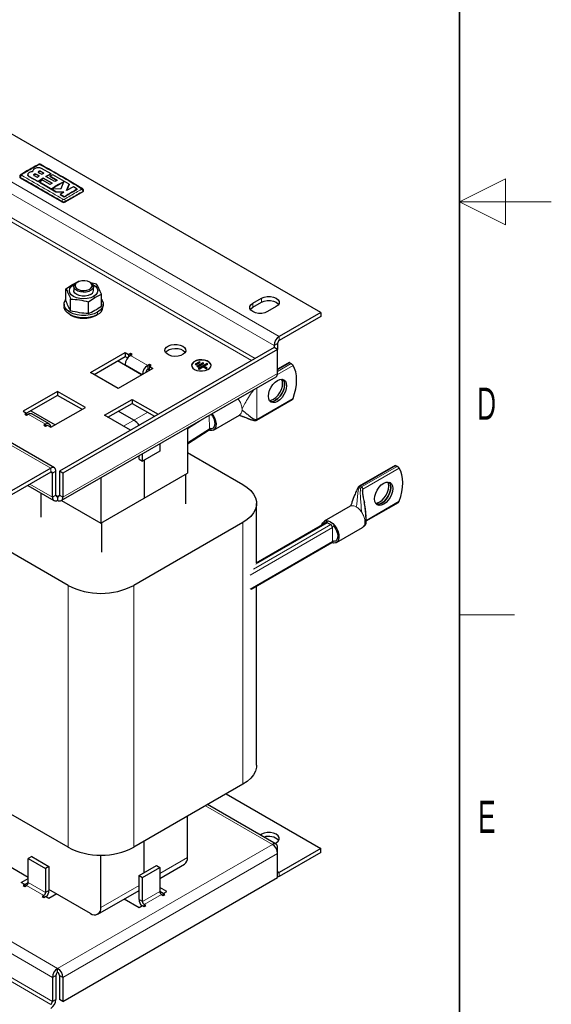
# Model space of a CAD drawing. Header units: millimetres. Extents: x 5 to 418, y 2 to 292.
# Tile 13 of 14: x 360 to 418, y 60 to 167. Entities that reach past the tile are written whole.
import ezdxf

# ---------------------------------------------------------------- set-up
doc = ezdxf.new("R2010")
doc.units = ezdxf.units.MM
doc.layers.add('SLD-0', color=7, linetype='Continuous')
doc.styles.add('SLDTEXTSTYLE0', font='TXT', dxfattribs={"width": 0.605})

msp = doc.modelspace()

# ---------------------------------------------------------------- linework, layer by layer
at = {"color": 7, "linetype": 'Continuous', "lineweight": 25}
for p, q in [((392.9, 135.1982), (339.3484, 166.1128)), ((360.9746, 150.2058), (360.9746, 150.2015)), ((361.5078, 150.5506), (361.5078, 150.5462)), ((361.536, 150.6511), (361.5104, 150.5195)), ((361.5104, 150.5151), (361.5164, 150.5457)), ((362.2085, 150.0713), (361.8802, 150.2442)), ((361.8802, 150.2398), (362.2085, 150.0669)), ((362.1815, 150.419), (362.5098, 150.2464)), ((362.7502, 150.3768), (362.4219, 150.5513)), ((362.4219, 150.5469), (362.7502, 150.3725)), ((363.5503, 150.2934), (362.4798, 150.8815)), ((362.5098, 150.2464), (362.7502, 150.3768)), ((362.9697, 149.9985), (363.5503, 150.2934)), ((363.5503, 150.289), (362.9697, 149.9941)), ((363.7152, 150.2007), (363.3751, 150.0357)), ((363.5503, 150.2934), (363.5503, 150.289)), ((365.5067, 149.1529), (363.7152, 150.2007)), ((363.8843, 118.2565), (310.3327, 149.1711)), ((364.71, 147.2266), (360.1845, 149.8391)), ((361.1172, 150.0117), (362.1147, 149.4616)), ((362.1147, 149.4572), (361.1172, 150.0074)), ((361.6698, 150.1161), (361.9981, 149.9414)), ((361.9981, 149.9414), (362.2085, 150.0713)), ((362.1147, 149.4616), (362.6728, 149.8257)), ((362.6728, 149.8214), (362.1147, 149.4572)), ((362.1147, 149.4616), (362.1147, 149.4572)), ((362.5864, 149.617), (362.2457, 149.3878)), ((362.2457, 149.3878), (364.0555, 148.3311)), ((362.2457, 149.3878), (362.2457, 149.3835)), ((364.0555, 148.3268), (362.2457, 149.3835)), ((363.432, 149.1342), (362.5864, 149.617)), ((362.6728, 149.8257), (363.6494, 149.2716)), ((362.6728, 149.8257), (362.6728, 149.8214)), ((363.6494, 149.2672), (362.6728, 149.8214)), ((363.9461, 149.4446), (362.9697, 149.9985)), ((363.3751, 150.0357), (364.1865, 149.5721)), ((363.3751, 150.0357), (363.3751, 150.0313)), ((364.1865, 149.5677), (363.3751, 150.0313)), ((363.6494, 149.2716), (363.432, 149.1342)), ((364.1865, 149.5721), (363.9461, 149.4446)), ((364.6092, 148.6847), (364.9275, 149.4265)), ((365.213, 148.4643), (365.5067, 149.1529)), ((365.5067, 149.1486), (365.213, 148.46)), ((365.5067, 149.1529), (365.5067, 149.1486)), ((363.6057, 148.658), (364.6092, 148.6847)), ((364.0555, 148.3311), (364.9296, 148.296)), ((364.0555, 148.3311), (364.0555, 148.3268)), ((364.9296, 148.2916), (364.0555, 148.3268)), ((364.9296, 148.296), (364.5274, 148.0447)), ((364.5274, 148.0447), (364.9421, 147.7905)), ((364.5274, 148.0447), (364.5274, 148.0404)), ((364.9421, 147.7861), (364.5274, 148.0404)), ((366.9727, 148.3151), (365.0871, 147.2266)), ((365.9632, 148.875), (365.213, 148.4643)), ((366.3777, 148.62), (365.9632, 148.875)), ((366.3777, 148.62), (366.3777, 148.6157)), ((367.0508, 148.424), (367.0508, 148.4916)), ((364.9421, 147.7905), (364.9421, 147.7861)), ((365.8413, 138.2376), (366.549, 138.5875)), ((366.4069, 138.4962), (366.3126, 138.4418)), ((366.6223, 138.5806), (366.549, 138.5875)), ((367.8214, 138.4418), (367.7271, 138.4962)), ((368.4822, 138.2884), (367.8381, 138.4272)), ((365.1337, 137.7705), (365.8413, 138.2376)), ((365.1337, 136.4888), (365.1337, 137.7705)), ((365.9733, 138.2023), (366.1019, 138.2686)), ((366.0003, 138.0064), (366.0003, 137.5709)), ((368.1337, 137.5709), (368.1337, 138.0064)), ((365.6517, 135.3728), (365.6517, 136.6544)), ((367.585, 136.3554), (368.2926, 136.8225)), ((367.585, 135.0737), (367.585, 136.3554)), ((368.2926, 136.8225), (369.0003, 137.1724)), ((369.0003, 135.8907), (369.0003, 137.1724)), ((385.4989, 136.2051), (386.4417, 136.7494)), ((385.4989, 135.7696), (386.4417, 136.3139)), ((364.9337, 136.0903), (364.9337, 135.829)), ((369.2003, 135.829), (369.2003, 136.0903)), ((388.0445, 135.8241), (387.1017, 135.2798)), ((392.9, 135.1982), (388.3745, 132.5857)), ((392.9, 135.1982), (392.9, 134.7627)), ((365.5582, 134.9583), (365.6337, 134.9147)), ((368.5001, 134.9146), (368.5755, 134.9581)), ((392.9, 134.7627), (388.3745, 132.1502)), ((387.8088, 131.3882), (364.4271, 117.8902)), ((388.1859, 131.1705), (364.8042, 117.6725)), ((387.8088, 131.6059), (387.8088, 131.3882)), ((388.1859, 131.1705), (387.8088, 131.3882)), ((388.1859, 131.8236), (388.1859, 131.1705)), ((388.1859, 128.5575), (388.1859, 131.1705)), ((367.8212, 128.6663), (371.5925, 130.8434)), ((368.1984, 128.4486), (371.5925, 130.4079)), ((373.3837, 128.3942), (370.7439, 129.9181)), ((371.5925, 130.8434), (371.9696, 130.6257)), ((371.5925, 130.8434), (371.5925, 130.4079)), ((371.5925, 130.4079), (371.8637, 130.2514)), ((372.1582, 130.7346), (371.9696, 130.6257)), ((371.9696, 130.6257), (371.9696, 130.3707)), ((372.3467, 130.6257), (372.1582, 130.7346)), ((372.1582, 130.5169), (372.1582, 130.7346)), ((372.1582, 130.5169), (372.3467, 130.6257)), ((379.6821, 129.8208), (379.2107, 129.5486)), ((379.7764, 129.7663), (379.6821, 129.8208)), ((379.6821, 129.7881), (379.6821, 129.8208)), ((374.6095, 129.1018), (370.8382, 126.9247)), ((371.5925, 129.5371), (371.5925, 129.4283)), ((374.2323, 129.5372), (374.0438, 129.4283)), ((374.0438, 128.9928), (374.2323, 129.1017)), ((374.4209, 129.4283), (374.2323, 129.5372)), ((374.2323, 129.3195), (374.2323, 129.5372)), ((374.2323, 129.3195), (374.4209, 129.4283)), ((374.2323, 129.3195), (374.6095, 129.1018)), ((374.2323, 128.8841), (374.2323, 129.3195)), ((379.2107, 129.5486), (379.305, 129.4942)), ((379.6821, 129.7881), (379.239, 129.5323)), ((379.305, 129.4942), (379.7764, 129.7663)), ((380.0592, 129.7119), (379.3993, 129.3309)), ((379.3993, 129.3309), (379.4935, 129.2765)), ((380.0592, 129.6793), (379.4275, 129.3146)), ((379.4935, 129.2765), (380.1535, 129.6575)), ((380.4835, 129.6303), (379.5407, 129.086)), ((379.5407, 129.086), (379.635, 129.0316)), ((380.4835, 129.5976), (379.569, 129.0697)), ((379.635, 129.0316), (380.0592, 129.2765)), ((379.7481, 129.75), (379.6821, 129.7881)), ((380.1535, 129.6575), (380.0592, 129.7119)), ((380.0592, 129.6793), (380.0592, 129.7119)), ((380.1252, 129.6412), (380.0592, 129.6793)), ((380.0592, 129.2765), (380.4364, 129.0588)), ((380.1535, 129.3309), (380.5778, 129.5758)), ((380.5306, 129.1132), (380.1535, 129.3309)), ((380.1535, 129.2983), (380.1535, 129.3309)), ((380.5023, 129.0969), (380.1535, 129.2983)), ((380.4364, 129.0588), (380.5306, 129.1132)), ((380.5778, 129.5758), (380.4835, 129.6303)), ((380.4835, 129.5976), (380.4835, 129.6303)), ((380.5495, 129.5595), (380.4835, 129.5976)), ((389.4388, 129.7283), (388.1859, 129.005)), ((389.5164, 129.704), (389.661, 129.6205)), ((364.6385, 114.6933), (388.0202, 128.1912)), ((370.8382, 126.9247), (367.8212, 128.6663)), ((364.2386, 126.5981), (360.4673, 124.421)), ((367.2556, 124.8564), (364.2386, 126.5981)), ((364.2386, 126.5981), (364.2386, 126.1626)), ((364.2386, 126.1626), (360.8444, 124.2032)), ((366.8784, 124.6387), (364.2386, 126.1626)), ((369.3297, 123.9856), (372.3467, 125.7273)), ((372.3467, 125.7273), (375.1747, 124.0947)), ((372.3467, 125.7273), (372.3467, 125.2918)), ((385.881, 123.4499), (389.7875, 125.705)), ((361.3159, 124.4754), (363.9557, 122.9515)), ((363.4843, 122.6794), (367.2556, 124.8564)), ((369.7069, 123.7679), (372.3467, 125.2918)), ((372.3467, 125.2918), (374.7976, 123.8769)), ((360.4673, 124.421), (360.8444, 124.2033)), ((360.8444, 124.2033), (360.6559, 124.0945)), ((360.6559, 124.0945), (360.8444, 123.9856)), ((360.8444, 124.2033), (360.8444, 123.9856)), ((360.8444, 123.9856), (361.033, 124.0945)), ((363.3186, 123.0455), (361.433, 124.1341)), ((372.1578, 122.353), (369.3297, 123.9856)), ((372.5353, 123.4413), (370.8382, 124.421)), ((381.216, 122.3854), (384.0444, 124.0182)), ((362.9186, 123.0059), (362.7301, 122.8971)), ((362.7301, 122.8971), (362.9186, 122.7882)), ((362.9186, 122.7882), (363.1072, 122.8971)), ((363.1072, 122.8971), (363.4843, 122.6794)), ((378.3807, 122.6265), (378.3807, 117.6707)), ((378.3807, 120.8877), (380.7431, 122.3872)), ((375.3637, 120.8848), (375.3637, 120.0663)), ((373.101, 119.1955), (373.101, 119.5786)), ((373.101, 119.1955), (373.4781, 118.9778)), ((375.3637, 120.0663), (373.4781, 118.9778)), ((373.4781, 118.9778), (373.4781, 119.7963)), ((373.6667, 119.0866), (373.6667, 114.9493)), ((378.3807, 119.9343), (384.4147, 116.451)), ((363.4843, 118.2169), (358.9588, 115.6044)), ((400.9973, 118.5287), (397.0908, 116.2735)), ((401.0753, 118.5046), (401.2198, 118.4211)), ((363.4843, 117.7814), (358.9588, 115.1689)), ((363.6729, 115.0596), (363.6729, 117.6725)), ((364.05, 115.2773), (364.05, 117.8902)), ((364.8042, 117.6725), (364.4271, 117.8902)), ((364.4271, 117.8902), (364.4271, 115.2773)), ((364.8042, 117.6725), (364.8042, 115.0596)), ((368.9526, 117.1838), (368.9526, 112.228)), ((373.6667, 114.9493), (378.3807, 117.6707)), ((378.1544, 117.5401), (378.1544, 114.3392)), ((360.9868, 116.3396), (363.8386, 114.6933)), ((362.3907, 115.5292), (362.3907, 112.9023)), ((364.2386, 115.1684), (364.2386, 114.7329)), ((368.9526, 112.228), (373.6667, 114.9493)), ((364.6603, 114.7059), (368.9526, 112.228)), ((385.8987, 107.9102), (385.8987, 114.3828)), ((396.099, 114.0724), (393.2706, 112.4395)), ((397.8271, 112.474), (401.3467, 114.5058)), ((369.028, 112.2715), (369.028, 109.0707)), ((384.4147, 112.3145), (372.5353, 105.4567)), ((393.502, 112.2995), (385.865, 107.8907)), ((393.6251, 112.319), (393.5363, 112.311)), ((393.6353, 112.2863), (393.9748, 112.0904)), ((394.6038, 110.1301), (397.4323, 111.7629)), ((365.3699, 105.4567), (356.1304, 110.7906)), ((385.3317, 105.051), (394.1081, 110.1175)), ((385.8987, 85.8583), (385.8987, 105.3783)), ((384.4147, 83.79), (372.5353, 76.9322)), ((382.6024, 82.7438), (392.9, 76.7992)), ((365.3699, 76.9322), (356.1304, 82.2661)), ((388.0202, 77.2748), (380.5744, 81.5731)), ((378.3807, 75.8203), (378.3807, 80.3067)), ((386.4417, 78.3504), (386.2994, 78.2682)), ((361.033, 73.643), (353.0487, 78.2522)), ((373.6667, 74.1877), (373.6667, 77.5853)), ((387.9021, 77.3429), (388.0445, 77.4251)), ((388.1859, 76.2554), (388.1859, 76.9085)), ((388.1859, 73.6424), (388.1859, 76.2554)), ((392.9, 76.7992), (388.3745, 74.1867)), ((392.9, 76.3637), (388.3745, 73.7512)), ((392.9, 76.3637), (392.9, 76.7992)), ((361.4101, 75.9294), (361.033, 75.7117)), ((361.033, 73.0987), (361.033, 75.7117)), ((361.033, 75.7117), (362.9186, 74.6231)), ((361.4101, 75.9294), (363.2958, 74.8408)), ((368.9526, 70.3775), (368.9526, 76.0755)), ((375.3637, 73.5374), (378.0493, 75.0877)), ((363.2958, 74.8408), (362.9186, 74.6231)), ((362.9186, 74.6231), (362.9186, 72.0102)), ((363.2958, 74.8408), (363.2958, 72.2279)), ((373.101, 73.8611), (374.9866, 74.9497)), ((373.4781, 73.6434), (375.3637, 74.732)), ((374.9866, 74.9497), (375.3637, 74.732)), ((375.3637, 74.732), (375.3637, 72.119)), ((360.2788, 73.0987), (361.033, 73.5341)), ((360.6559, 72.881), (360.2788, 73.0987)), ((360.6559, 72.8809), (361.033, 73.0986)), ((364.8042, 60.1445), (388.1859, 73.6424)), ((373.101, 71.2482), (373.101, 73.8611)), ((373.101, 73.8611), (373.4781, 73.6434)), ((373.4781, 71.0305), (373.4781, 73.6434)), ((360.6559, 72.881), (360.4673, 72.7721)), ((360.4673, 72.7721), (360.6559, 72.6633)), ((360.6559, 72.881), (360.6559, 72.6633)), ((360.6559, 72.6633), (360.8444, 72.7721)), ((367.8212, 69.7242), (363.2958, 72.3367)), ((368.6212, 69.645), (373.101, 72.2311)), ((376.118, 72.119), (375.3637, 72.5544)), ((375.7408, 71.9012), (375.3637, 72.1189)), ((375.7408, 71.9013), (376.118, 72.119)), ((375.9294, 71.7924), (375.7408, 71.9013)), ((375.7408, 71.9013), (375.7408, 71.6836)), ((362.7301, 71.6836), (362.5415, 71.5747)), ((362.5415, 71.5747), (362.7301, 71.4659)), ((362.7301, 71.4659), (362.9186, 71.5747)), ((363.2958, 71.357), (362.9186, 71.5747)), ((364.1443, 71.8469), (363.2958, 71.357)), ((371.4954, 71.3042), (373.101, 70.3773)), ((375.5523, 71.7924), (375.7408, 71.6836)), ((375.7408, 71.6836), (375.9294, 71.7924)), ((373.101, 70.3773), (373.4781, 70.595)), ((373.4781, 70.595), (373.6667, 70.4862)), ((373.8552, 70.595), (373.6667, 70.7039)), ((373.6667, 70.4862), (373.8552, 70.595)), ((364.2386, 63.3017), (364.2386, 63.7372)), ((363.6729, 62.7574), (363.6729, 60.1445)), ((364.05, 62.9751), (364.05, 60.3622)), ((364.4271, 62.9751), (364.4271, 60.3622)), ((364.8042, 62.7574), (364.8042, 60.1445)), ((364.8042, 60.1445), (364.4271, 60.3622))]:
    msp.add_line(p, q, dxfattribs=at)
at = {"color": 7, "linetype": 'Continuous', "lineweight": 18}
for p, q in [((388.3745, 132.5857), (334.8229, 163.5003)), ((387.8088, 131.6059), (334.2572, 162.5205)), ((385.7342, 130.1906), (334.2572, 159.9076)), ((385.3571, 129.9728), (334.0687, 159.581)), ((361.8802, 150.2442), (361.8802, 150.2398)), ((362.4219, 150.5513), (362.4219, 150.5469)), ((363.4843, 118.2169), (309.9328, 149.1315)), ((360.1845, 149.8391), (360.1845, 149.907)), ((361.1172, 150.0117), (361.1172, 150.0074)), ((366.9727, 148.3151), (366.9727, 148.3831)), ((364.71, 147.2266), (364.71, 147.2945)), ((365.0871, 147.2266), (365.0871, 147.2945)), ((365.9733, 138.2023), (365.8413, 138.2376)), ((368.1606, 136.9396), (368.2926, 136.8225)), ((386.4417, 136.7494), (386.4417, 136.3139)), ((368.5755, 135.2194), (368.5755, 134.9581)), ((385.4989, 136.2051), (385.4989, 135.7696)), ((388.3745, 132.5857), (388.3745, 132.1502)), ((388.1859, 131.8236), (387.8088, 131.6059)), ((372.1582, 130.5169), (374.0438, 129.4283)), ((373.478, 128.4486), (371.5925, 129.5371)), ((374.0438, 128.9928), (374.0438, 129.4283)), ((389.8844, 129.4157), (388.1734, 128.4279)), ((388.1859, 128.9359), (389.5164, 129.704)), ((389.661, 129.6205), (388.1859, 128.769)), ((388.1859, 128.5575), (364.8042, 115.0596)), ((385.9234, 126.9808), (385.9234, 123.5435)), ((385.9234, 123.5435), (389.8844, 125.8301)), ((362.9186, 123.0059), (361.033, 124.0945)), ((371.404, 122.7882), (374.0438, 124.3121)), ((380.5624, 123.886), (378.3807, 122.5012)), ((380.7235, 123.979), (380.7887, 122.5035)), ((362.9186, 122.7882), (362.9186, 123.0059)), ((380.7887, 122.5035), (378.3807, 120.9751)), ((363.4843, 117.7814), (363.4843, 118.2169)), ((397.1931, 116.2634), (401.0753, 118.5046)), ((401.2198, 118.4211), (397.3376, 116.18)), ((401.4432, 118.2162), (397.4822, 115.9296)), ((363.6729, 117.6725), (363.4843, 117.7814)), ((364.05, 117.8902), (363.6729, 117.6725)), ((363.6729, 115.0596), (361.2212, 116.4749)), ((397.1931, 116.2634), (397.3376, 116.18)), ((397.4822, 115.9296), (397.4822, 115.2355)), ((363.6729, 115.0596), (364.05, 115.2773)), ((364.2386, 115.1684), (364.05, 115.2773)), ((364.4271, 115.2773), (364.2386, 115.1684)), ((364.4271, 115.2773), (364.8042, 115.0596)), ((397.8254, 112.5422), (401.4432, 114.6307)), ((397.4348, 113.2983), (397.3198, 113.4785)), ((384.4147, 83.79), (384.4147, 112.3145)), ((394.1633, 111.7638), (385.1948, 106.5864)), ((393.9748, 112.0904), (385.552, 107.228)), ((393.6353, 112.2863), (385.8187, 107.7739)), ((394.1633, 111.7638), (394.1633, 110.2396)), ((394.1633, 110.2396), (385.1948, 105.0622)), ((365.3699, 76.9322), (365.3699, 105.4567)), ((372.5353, 76.9322), (372.5353, 105.4567)), ((310.687, 94.6519), (364.2386, 63.7372)), ((310.1213, 93.6721), (363.6729, 62.7574)), ((309.9328, 90.7325), (363.4843, 59.8179)), ((310.1213, 91.0591), (363.6729, 60.1445)), ((380.3401, 81.4379), (387.6202, 77.2352)), ((386.4417, 78.186), (386.4417, 78.3504)), ((364.2386, 63.7372), (387.6202, 77.2352)), ((364.8042, 62.7574), (388.1859, 76.2554)), ((388.1859, 76.9085), (388.0203, 76.8129)), ((375.3637, 74.0786), (378.3807, 75.8203)), ((388.1859, 74.2955), (388.3745, 74.1867)), ((388.3745, 74.1867), (388.3745, 73.7512)), ((362.9186, 72.0102), (361.033, 73.0987)), ((360.8444, 72.7721), (362.7301, 71.6836)), ((362.9186, 72.0102), (363.2958, 72.2279)), ((368.9526, 70.3775), (373.101, 72.7723)), ((375.3637, 72.119), (373.4781, 71.0305)), ((362.7301, 71.6836), (362.7301, 71.4659)), ((373.4781, 71.0305), (373.101, 71.2482)), ((373.6667, 70.7039), (375.5523, 71.7924)), ((373.6667, 70.7039), (373.6667, 70.4862)), ((364.05, 62.9751), (363.6729, 62.7574)), ((364.4271, 62.9751), (364.8042, 62.7574)), ((363.6729, 60.1445), (364.05, 60.3622))]:
    msp.add_line(p, q, dxfattribs=at)
at = {"color": 7, "linetype": 'Continuous', "lineweight": 25, "flags": 128}
for points in [[(367.8212, 138.4418), (368.01, 138.2942), (368.1151, 138.1209), (368.1269, 137.9375), (368.0447, 137.7602), (367.8755, 137.6048), (367.6345, 137.485), (367.3431, 137.4116), (367.0271, 137.3911), (366.7147, 137.4252), (366.4336, 137.511), (366.2088, 137.6408), (366.0602, 137.803), (366.0011, 137.9834), (366.0367, 138.1658), (366.1638, 138.334), (366.3126, 138.4418)], [(367.727, 138.4963), (367.4769, 138.5993), (367.1824, 138.65), (366.8755, 138.6426), (366.5892, 138.5782), (366.3548, 138.4635), (366.1975, 138.3112), (366.1345, 138.1376), (366.1725, 137.9616), (366.3074, 137.8022), (366.5247, 137.6768), (366.8007, 137.5989), (367.1056, 137.577), (367.4063, 137.6134), (367.6702, 137.7041), (367.8688, 137.8395), (367.9805, 138.0047), (367.9932, 138.1819), (367.9055, 138.3519), (367.727, 138.4963)], [(368.1606, 136.9396), (367.8403, 136.7977), (367.4673, 136.7085), (367.067, 136.6781), (366.6667, 136.7085), (366.2937, 136.7977), (365.9733, 136.9396), (365.7275, 137.1245), (365.573, 137.3398), (365.5203, 137.5709), (365.573, 137.802), (365.7275, 138.0174), (365.9733, 138.2023)], [(367.8212, 137.1355), (367.5512, 137.0223), (367.2339, 136.9627), (366.9001, 136.9627), (366.5827, 137.0223), (366.3127, 137.1355), (366.1166, 137.2914), (366.0135, 137.4746), (366.0003, 137.5709)], [(368.0321, 138.2686), (368.1606, 138.2023), (368.4064, 138.0174), (368.561, 137.802), (368.6137, 137.5709), (368.561, 137.3398), (368.4064, 137.1245), (368.1606, 136.9396)], [(368.5755, 135.2194), (368.202, 135.0475), (367.7716, 134.9278), (367.3058, 134.8665), (366.8281, 134.8665), (366.3624, 134.9278), (365.932, 135.0475), (365.5585, 135.2194), (365.2606, 135.435), (365.0534, 135.6835), (364.9471, 135.9524), (364.9471, 136.2282), (365.0534, 136.497), (365.1337, 136.611)], [(369.0003, 136.611), (369.0806, 136.497), (369.1869, 136.2282), (369.1869, 135.9524), (369.0806, 135.6835), (368.8733, 135.435), (368.5755, 135.2194)], [(386.4417, 136.7494), (386.7286, 136.8697), (387.0658, 136.9329), (387.4204, 136.9329), (387.7576, 136.8697), (388.0445, 136.7494), (388.2529, 136.5837), (388.3625, 136.3891), (388.3625, 136.1844), (388.2529, 135.9897), (388.0445, 135.8241)], [(386.4417, 136.3139), (386.7286, 136.4342), (387.0658, 136.4974), (387.4204, 136.4974), (387.7576, 136.4342), (388.0445, 136.3139), (388.2529, 136.1483), (388.3118, 136.069)], [(368.5755, 134.9581), (368.202, 134.7862), (367.7716, 134.6665), (367.3058, 134.6052), (366.8281, 134.6052), (366.3624, 134.6665), (365.932, 134.7862), (365.5585, 134.9581), (365.2606, 135.1738), (365.0534, 135.4222), (364.9471, 135.6911), (364.9337, 135.829)], [(387.1017, 135.2798), (386.8148, 135.1595), (386.4776, 135.0962), (386.123, 135.0962), (385.7858, 135.1595), (385.4989, 135.2798), (385.2905, 135.4454), (385.1809, 135.6401), (385.1809, 135.8448), (385.2905, 136.0395), (385.4989, 136.2051)], [(385.2316, 135.5247), (385.2905, 135.604), (385.4989, 135.7696)], [(377.8622, 131.5238), (378.0628, 131.3669), (378.1743, 131.1828), (378.187, 130.9879), (378.0995, 130.7995), (377.9198, 130.6344), (377.6637, 130.5072), (377.3541, 130.4292), (377.0184, 130.4073), (376.6864, 130.4436), (376.3878, 130.5347), (376.1489, 130.6726), (375.991, 130.8451), (375.9282, 131.0367), (375.966, 131.2305), (376.1011, 131.4092), (376.3215, 131.5571), (376.6076, 131.6608), (376.9339, 131.7113), (377.2715, 131.704), (377.5903, 131.6396), (377.8622, 131.5238)], [(375.992, 130.8434), (376.1489, 131.0142), (376.3878, 131.1521), (376.6864, 131.2432), (377.0184, 131.2795), (377.3541, 131.2576), (377.6637, 131.1796), (377.9198, 131.0524), (378.0995, 130.8873), (378.1295, 130.8434)], [(380.9555, 129.412), (380.9551, 129.4187), (380.896, 129.599), (380.7474, 129.7613), (380.5226, 129.8911), (380.2415, 129.9769), (379.9291, 130.011), (379.6131, 129.9905), (379.3217, 129.9171), (379.0807, 129.7973), (378.9115, 129.6419), (378.8292, 129.4646), (378.8229, 129.412)], [(379.1349, 128.9929), (379.3908, 128.8839), (379.6909, 128.8233), (380.0086, 128.8164), (380.3157, 128.8639), (380.585, 128.9616), (380.7924, 129.1007), (380.9195, 129.269), (380.9551, 129.4514), (380.896, 129.6317), (380.7474, 129.794), (380.5226, 129.9238), (380.2415, 130.0095), (379.9291, 130.0437), (379.6131, 130.0231), (379.3217, 129.9497), (379.0807, 129.83), (378.9115, 129.6746), (378.8292, 129.4973), (378.8411, 129.3138), (378.9461, 129.1406), (379.1349, 128.9929)], [(389.8844, 125.8301), (390.0471, 126.3497), (390.165, 126.8626), (390.2364, 127.3617), (390.2603, 127.8399), (390.2364, 128.2905), (390.165, 128.7071), (390.0471, 129.084), (389.8844, 129.4157)], [(388.1861, 125.4993), (387.9299, 125.3904), (387.6911, 125.3667), (387.4861, 125.4301), (387.3288, 125.576), (387.2299, 125.7946), (387.1961, 126.071), (387.2299, 126.3863), (387.3288, 126.7191), (387.4861, 127.0467), (387.6911, 127.3467), (387.9299, 127.5988), (388.1861, 127.7856), (388.4423, 127.8946), (388.6811, 127.9182), (388.8861, 127.8549), (389.0434, 127.709), (389.1423, 127.4904), (389.176, 127.214), (389.1423, 126.8986), (389.0434, 126.5658), (388.8861, 126.2383), (388.6811, 125.9382), (388.4423, 125.6862), (388.1861, 125.4993)], [(387.7524, 125.7497), (388.0086, 125.9366), (388.2474, 126.1886), (388.4524, 126.4886), (388.6097, 126.8162), (388.7086, 127.149), (388.7423, 127.4643), (388.7086, 127.7407), (388.6348, 127.9205)], [(388.7686, 127.9031), (388.8256, 127.8347), (388.9245, 127.6161), (388.9583, 127.3397), (388.9245, 127.0244), (388.8256, 126.6916), (388.6683, 126.364), (388.4633, 126.064), (388.2245, 125.8119), (387.9683, 125.6251)], [(387.9702, 125.624), (388.2264, 125.8108), (388.4652, 126.0629), (388.6702, 126.3629), (388.8275, 126.6905), (388.9264, 127.0233), (388.9601, 127.3386), (388.9264, 127.615), (388.8275, 127.8336), (388.7697, 127.9028)], [(387.3037, 125.6148), (387.4962, 125.6407), (387.7524, 125.7497)], [(381.0533, 124.1693), (381.1443, 124.0412), (381.3196, 123.7233), (381.4377, 123.3919), (381.49, 123.0714), (381.4724, 122.7857), (381.3864, 122.556), (381.2384, 122.3993), (381.0392, 122.3271), (380.8037, 122.3449), (380.7183, 122.3715)], [(380.9503, 124.1099), (381.0944, 123.9038), (381.2434, 123.6022), (381.3306, 123.295), (381.3485, 123.0096), (381.2953, 122.7714), (381.1759, 122.6014), (381.0008, 122.5149), (380.866, 122.5072)], [(401.4432, 114.6307), (401.6059, 115.1502), (401.7238, 115.6632), (401.7952, 116.1622), (401.8191, 116.6405), (401.7952, 117.0911), (401.7238, 117.5077), (401.6059, 117.8845), (401.4432, 118.2162)], [(384.4147, 116.451), (384.8881, 116.1356), (385.2789, 115.7845), (385.5792, 115.4049), (385.7829, 115.0045), (385.8858, 114.5914), (385.8858, 114.1741), (385.7829, 113.761), (385.5792, 113.3606), (385.2789, 112.981), (384.8881, 112.6299), (384.4147, 112.3145)], [(399.7449, 116.5862), (400.0011, 116.6952), (400.2399, 116.7188), (400.4449, 116.6555), (400.6023, 116.5096), (400.7011, 116.2909), (400.7349, 116.0145), (400.7011, 115.6992), (400.6023, 115.3664), (400.4449, 115.0388), (400.2399, 114.7388), (400.0011, 114.4868), (399.7449, 114.2999), (399.4887, 114.1909), (399.25, 114.1673), (399.0449, 114.2306), (398.8876, 114.3766), (398.7887, 114.5952), (398.755, 114.8716), (398.7887, 115.1869), (398.8876, 115.5197), (399.0449, 115.8473), (399.25, 116.1473), (399.4887, 116.3993), (399.7449, 116.5862)], [(398.8626, 114.4154), (399.055, 114.4413), (399.3112, 114.5503), (399.5675, 114.7371), (399.8062, 114.9892), (400.0112, 115.2892), (400.1686, 115.6168), (400.2675, 115.9496), (400.3012, 116.2649), (400.2675, 116.5413), (400.1936, 116.7211)], [(400.3275, 116.7036), (400.3845, 116.6353), (400.4834, 116.4167), (400.5171, 116.1403), (400.4834, 115.8249), (400.3845, 115.4921), (400.2271, 115.1645), (400.0221, 114.8645), (399.7834, 114.6125), (399.5271, 114.4256), (399.2709, 114.3167), (399.0322, 114.293), (398.9446, 114.3082)], [(398.9454, 114.3074), (399.0341, 114.2919), (399.2728, 114.3156), (399.529, 114.4245), (399.7852, 114.6114), (400.024, 114.8634), (400.229, 115.1635), (400.3863, 115.491), (400.4852, 115.8238), (400.519, 116.1392), (400.4852, 116.4156), (400.3863, 116.6342), (400.3286, 116.7033)], [(393.0097, 112.0153), (393.0141, 112.0392), (393.1001, 112.2689), (393.2482, 112.4257), (393.4474, 112.4978), (393.6829, 112.48), (393.9372, 112.3735)], [(393.9372, 112.3735), (394.1916, 112.1863), (394.4271, 111.9322), (394.6263, 111.6302), (394.7743, 111.3024), (394.8603, 110.9734), (394.8778, 110.6675), (394.8256, 110.4074), (394.7075, 110.2123), (394.5322, 110.0968), (394.3128, 110.0694), (394.106, 110.1163)], [(394.2495, 111.9568), (394.3887, 111.7888), (394.5638, 111.5001), (394.6832, 111.1923), (394.7364, 110.8926), (394.7185, 110.6279), (394.6312, 110.4215), (394.4823, 110.2918), (394.2849, 110.2503), (394.2495, 110.2523)], [(385.8987, 85.8583), (385.8858, 85.6496), (385.7829, 85.2365), (385.5792, 84.8361), (385.2789, 84.4565), (384.8881, 84.1054), (384.4147, 83.79)], [(388.0445, 77.4251), (388.2529, 77.5907), (388.3625, 77.7854), (388.3625, 77.9901), (388.2529, 78.1847), (388.0445, 78.3504), (387.7576, 78.4707), (387.4204, 78.5339), (387.0658, 78.5339), (386.7286, 78.4707), (386.4417, 78.3504)], [(388.3745, 73.7512), (388.2641, 73.7), (388.1859, 73.6797)]]:
    msp.add_lwpolyline(points, dxfattribs=at)
at = {"color": 7, "linetype": 'Continuous', "lineweight": 18}
for centre, radius, start, end in [((362.1488, 151.215), 0.0929, 55.564842, 114.446421), ((362.3683, 151.2154), 0.0926, 64.701248, 124.499743), ((360.4689, 149.8974), 0.2846, 123.322043, 178.058295), ((366.6882, 148.3733), 0.2847, 1.961165, 56.680214), ((365.0001, 147.2774), 0.2907, 123.127815, 176.632304), ((364.797, 147.2775), 0.2906, 3.347538, 56.869309), ((383.064, 124.6298), 1.2566, 356.881452, 3.118548), ((396.4519, 112.3744), 1.2566, 356.881452, 3.118548)]:
    msp.add_arc(centre, radius, start, end, dxfattribs=at)
at = {"color": 7, "linetype": 'Continuous', "lineweight": 25}
for centre, radius, start, end in [((360.2602, 150.1259), 0.0919, 55.202241, 114.888856), ((360.2398, 149.9613), 0.1341, 185.694799, 245.625342), ((366.897, 148.6019), 0.0919, 65.106384, 124.802551), ((366.9174, 148.4373), 0.1341, 294.374658, 354.305201), ((364.8985, 147.5905), 0.4099, 242.609672, 297.390328), ((367.6172, 137.6117), 0.518, 293.190763, 355.489096), ((368.1558, 135.9189), 1.0484, 293.599171, 355.080688), ((367.067, 137.6556), 3.093, 242.392927, 297.601698), ((389.037, 131.55), 1.2294, 122.605478, 177.394522), ((388.5953, 131.805), 0.4098, 122.605478, 177.394522), ((372.8206, 129.4812), 1.2294, 122.605478, 177.394522), ((374.7063, 128.3926), 1.2294, 122.605478, 177.394522), ((374.2646, 128.6476), 0.4098, 122.605478, 177.394522), ((387.8054, 128.5091), 0.3836, 304.056351, 7.25583), ((387.5393, 126.2498), 0.7579, 258.314971, 304.477083), ((387.5413, 126.2482), 0.7574, 258.208354, 304.487815), ((361.2673, 123.7674), 0.4024, 65.692881, 125.617577), ((371.4347, 121.6284), 2.1208, 37.204038, 58.737832), ((363.1395, 122.7352), 0.3494, 350.785963, 129.203285), ((380.6657, 122.4847), 0.1244, 308.422436, 8.706565), ((363.7051, 117.9462), 0.3494, 350.785963, 129.203285), ((363.5579, 117.6912), 0.1165, 350.785963, 129.203285), ((364.0177, 115.0036), 0.3494, 170.785963, 309.203285), ((364.165, 115.2586), 0.1165, 170.785963, 309.203285), ((364.3122, 115.2586), 0.1165, 230.796715, 9.214037), ((364.4594, 115.0036), 0.3494, 230.796715, 9.214037), ((393.5742, 111.9166), 0.404, 82.791494, 144.445046), ((393.5572, 112.1773), 0.1341, 54.382423, 114.307119), ((393.7539, 111.7452), 0.4098, 2.605478, 57.394522), ((394.0365, 110.2234), 0.1279, 304.056351, 7.25583), ((368.9526, 112.3364), 7.7567, 242.491426, 297.508574), ((387.2293, 76.5949), 1.5257, 44.802461, 109.828165), ((387.8411, 76.9644), 0.3494, 350.785963, 129.203285), ((386.9577, 76.1995), 1.2294, 2.605478, 57.394522), ((368.9526, 83.812), 7.7567, 242.491426, 297.508574), ((377.6196, 75.7234), 0.7672, 304.056351, 7.25583), ((388.3009, 74.2769), 0.1165, 170.785963, 309.203285), ((360.6236, 73.1174), 0.4098, 302.605478, 357.394522), ((362.5092, 72.0288), 0.4098, 302.605478, 357.394522), ((362.0693, 72.2849), 1.2278, 321.080345, 357.33832), ((375.7731, 72.1377), 0.4098, 182.605478, 237.394522), ((374.3274, 71.3052), 1.2278, 182.66168, 218.919655), ((373.8875, 71.0491), 0.4098, 182.605478, 237.394522), ((368.2629, 70.2657), 0.6987, 230.796715, 9.214037), ((364.901, 62.7015), 1.2294, 122.605478, 177.394522), ((364.4594, 62.9565), 0.4098, 122.605478, 177.394522), ((363.5761, 62.7015), 1.2294, 2.605478, 57.394522), ((364.0177, 62.9565), 0.4098, 2.605478, 57.394522), ((362.8218, 60.4181), 1.2294, 302.605478, 357.394522), ((363.2635, 60.1631), 0.4098, 302.605478, 357.394522)]:
    msp.add_arc(centre, radius, start, end, dxfattribs=at)
for points, knots in [([(362.1104, 151.2995), (362.0829, 151.284), (361.4535, 150.9305), (360.8238, 150.5602), (360.2216, 150.2062)], [0, 0, 0, 0, 0.04373453, 1, 1, 1, 1]), ([(362.4059, 151.2984), (362.4034, 151.3004), (362.3811, 151.3185), (362.3193, 151.3335), (362.2249, 151.3404), (362.1492, 151.3241), (362.1151, 151.3013), (362.1111, 151.2986)], [0, 0, 0, 0, 0.03160461, 0.28355413, 0.59526484, 0.95273865, 1, 1, 1, 1]), ([(366.9356, 148.6814), (365.9738, 149.2485), (364.4642, 150.1386), (362.9547, 150.9886), (362.4069, 151.2971)], [0, 0, 0, 0, 0.63710471, 1, 1, 1, 1]), ([(360.2222, 150.2081), (360.2191, 150.2068), (360.1908, 150.1945), (360.1507, 150.1515), (360.1118, 150.0854), (360.1095, 150.0372), (360.1085, 150.0158)], [0, 0, 0, 0, 0.042443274, 0.393168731, 0.729533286, 1, 1, 1, 1]), ([(361.1172, 150.4058), (361.0823, 150.3807), (361.0125, 150.3305), (360.9687, 150.2368), (360.9781, 150.1423), (361.0336, 150.0641), (361.0935, 150.0266), (361.1172, 150.0117)], [0, 0, 0, 0, 0.21458998, 0.42917873, 0.64379751, 0.85844062, 1, 1, 1, 1]), ([(361.1172, 150.0074), (361.083, 150.0308), (361.0147, 150.0776), (360.9723, 150.1495), (360.979, 150.191), (360.9806, 150.2013)], [0, 0, 0, 0, 0.4295286, 0.85905622, 1, 1, 1, 1]), ([(361.5104, 150.5195), (361.4523, 150.5143), (361.3361, 150.5038), (361.2023, 150.4576), (361.1395, 150.4194), (361.1172, 150.4058)], [0, 0, 0, 0, 0.3919653, 0.78394467, 1, 1, 1, 1]), ([(361.9861, 150.9312), (361.9141, 150.9115), (361.7701, 150.872), (361.6108, 150.7701), (361.5604, 150.6898), (361.536, 150.6511)], [0, 0, 0, 0, 0.34078213, 0.68156868, 1, 1, 1, 1]), ([(361.8802, 150.2442), (361.8672, 150.2496), (361.8412, 150.2606), (361.7915, 150.2662), (361.7408, 150.2626), (361.6937, 150.2496), (361.6559, 150.2288), (361.6316, 150.2024), (361.6234, 150.1735), (361.6323, 150.1454), (361.6514, 150.1265), (361.6663, 150.1181), (361.6698, 150.1161)], [0, 0, 0, 0, 0.10757797, 0.21515507, 0.32274136, 0.43026461, 0.53768061, 0.64498658, 0.75221303, 0.85941075, 0.96664052, 1, 1, 1, 1]), ([(361.6281, 150.1699), (361.6281, 150.1763), (361.6281, 150.1923), (361.6473, 150.2168), (361.6807, 150.2395), (361.7255, 150.2551), (361.7757, 150.2618), (361.8257, 150.2588), (361.8604, 150.2495), (361.8764, 150.2417), (361.8802, 150.2398)], [0, 0, 0, 0, 0.09611059, 0.23901319, 0.38192543, 0.52492103, 0.66805242, 0.8113341, 0.95472804, 1, 1, 1, 1]), ([(362.4798, 150.8815), (362.4404, 150.8991), (362.3615, 150.9342), (362.2113, 150.9555), (362.0821, 150.9514), (362.0102, 150.9363), (361.9861, 150.9312)], [0, 0, 0, 0, 0.28512532, 0.57025159, 0.85535534, 1, 1, 1, 1]), ([(362.4219, 150.5513), (362.4071, 150.5577), (362.3774, 150.5705), (362.3207, 150.5782), (362.2629, 150.5759), (362.2091, 150.5632), (362.1659, 150.5416), (362.138, 150.5137), (362.1285, 150.4825), (362.1385, 150.4518), (362.1603, 150.4309), (362.1774, 150.4213), (362.1815, 150.419)], [0, 0, 0, 0, 0.10735873, 0.21472097, 0.32200304, 0.42922335, 0.53643727, 0.64369731, 0.75104592, 0.85850264, 0.96605129, 1, 1, 1, 1]), ([(362.1338, 150.4786), (362.1339, 150.4856), (362.1339, 150.503), (362.1559, 150.5292), (362.1943, 150.553), (362.2456, 150.5686), (362.3029, 150.5743), (362.3601, 150.5693), (362.3994, 150.558), (362.4176, 150.549), (362.4219, 150.5469)], [0, 0, 0, 0, 0.09692206, 0.24025728, 0.38344992, 0.52651011, 0.66948565, 0.81244322, 0.955456, 1, 1, 1, 1]), ([(364.9275, 149.4265), (364.7313, 149.3295), (364.2907, 149.1118), (363.8501, 148.8199), (363.6057, 148.658)], [0, 0, 0, 0, 0.44547751, 1, 1, 1, 1]), ([(363.6057, 148.6536), (363.8017, 148.7847), (364.242, 149.0791), (364.6829, 149.2997), (364.9275, 149.4221)], [0, 0, 0, 0, 0.44517772, 1, 1, 1, 1]), ([(364.9421, 147.7905), (365.1385, 147.9088), (365.617, 148.1973), (366.0955, 148.4632), (366.3777, 148.62)], [0, 0, 0, 0, 0.41032951, 1, 1, 1, 1]), ([(366.3777, 148.6157), (366.1815, 148.5072), (365.703, 148.2426), (365.2244, 147.9555), (364.9421, 147.7861)], [0, 0, 0, 0, 0.41007635, 1, 1, 1, 1]), ([(367.0491, 148.4913), (367.0496, 148.495), (367.0543, 148.5252), (367.0354, 148.5798), (366.9953, 148.641), (366.9584, 148.6738), (366.9365, 148.6846), (366.9356, 148.6851)], [0, 0, 0, 0, 0.04732688, 0.38760303, 0.68837044, 0.98724944, 1, 1, 1, 1]), ([(365.1337, 137.7705), (365.22, 137.6138), (365.3927, 137.3004), (365.5654, 136.8698), (365.6517, 136.6544)], [0, 0, 0, 0, 0.4999949, 1, 1, 1, 1]), ([(369.0003, 137.1724), (368.9139, 137.3877), (368.7413, 137.8184), (368.5686, 138.1318), (368.4822, 138.2884)], [0, 0, 0, 0, 0.499994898, 1, 1, 1, 1]), ([(365.6517, 135.3728), (365.5654, 135.5294), (365.3927, 135.8428), (365.22, 136.2735), (365.1337, 136.4888)], [0, 0, 0, 0, 0.4999949, 1, 1, 1, 1]), ([(365.6517, 136.6544), (365.9739, 136.6339), (366.6184, 136.5929), (367.2628, 136.4345), (367.585, 136.3554)], [0, 0, 0, 0, 0.4999949, 1, 1, 1, 1]), ([(367.585, 135.0737), (367.2628, 135.0942), (366.6184, 135.1352), (365.9739, 135.2936), (365.6517, 135.3728)], [0, 0, 0, 0, 0.4999949, 1, 1, 1, 1]), ([(367.585, 135.0737), (367.8213, 135.1808), (368.2931, 135.3945), (368.7648, 135.7255), (369.0003, 135.8907)], [0, 0, 0, 0, 0.500872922, 1, 1, 1, 1]), ([(389.5164, 129.704), (389.5026, 129.7113), (389.4749, 129.7259), (389.4492, 129.7325), (389.4425, 129.7282), (389.4399, 129.7264)], [0, 0, 0, 0, 0.37705938, 0.75330307, 1, 1, 1, 1]), ([(389.661, 129.6205), (389.6765, 129.611), (389.7074, 129.5918), (389.7585, 129.5523), (389.8082, 129.5082), (389.8543, 129.4599), (389.8742, 129.4307), (389.8844, 129.4157)], [0, 0, 0, 0, 0.18153623, 0.36267974, 0.55396172, 0.76966394, 1, 1, 1, 1]), ([(389.8844, 125.8301), (389.8728, 125.8056), (389.8497, 125.7565), (389.8118, 125.7139), (389.7884, 125.7062), (389.7871, 125.7058)], [0, 0, 0, 0, 0.48593079, 0.97264481, 1, 1, 1, 1]), ([(384.3187, 124.5614), (384.4019, 124.4999), (384.5875, 124.3625), (384.898, 124.091), (385.1991, 123.846), (385.4613, 123.6626), (385.6371, 123.5651), (385.7665, 123.5259), (385.8488, 123.5149), (385.9004, 123.5347), (385.9234, 123.5435)], [0, 0, 0, 0, 0.1790662, 0.39974004, 0.62716217, 0.7639389, 0.87890617, 0.92775367, 0.96790847, 1, 1, 1, 1]), ([(383.9917, 123.9878), (384.0562, 123.9703), (384.3692, 123.8854), (384.8583, 123.676), (385.3282, 123.4833), (385.5663, 123.445), (385.6053, 123.4387)], [0, 0, 0, 0, 0.11327032, 0.54991184, 0.92633542, 1, 1, 1, 1]), ([(384.026, 124.0033), (384.0217, 124.0014), (384.0114, 123.9968), (384.0495, 123.9906), (384.1377, 123.966), (384.3222, 123.9048), (384.7081, 123.7536), (385.1596, 123.5723), (385.5514, 123.4412), (385.7348, 123.4162), (385.8244, 123.4242), (385.8629, 123.4417), (385.8811, 123.4499)], [0, 0, 0, 0, 0.04140022, 0.09860366, 0.15314415, 0.26832786, 0.39952222, 0.72196151, 0.8799312, 0.94595427, 0.97434571, 1, 1, 1, 1]), ([(380.7588, 122.4002), (380.8186, 122.4706), (380.88, 122.5429), (380.9613, 122.5923), (380.9635, 122.5937)], [0, 0, 0, 0, 0.97315928, 1, 1, 1, 1]), ([(400.9977, 118.5279), (401.0046, 118.5296), (401.0178, 118.5326), (401.0508, 118.5183), (401.0712, 118.5068), (401.0753, 118.5046)], [0, 0, 0, 0, 0.46486757, 0.893798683, 1, 1, 1, 1]), ([(401.4432, 118.2162), (401.4318, 118.2328), (401.409, 118.266), (401.3525, 118.3229), (401.2905, 118.3747), (401.245, 118.4062), (401.224, 118.4186), (401.2198, 118.4211)], [0, 0, 0, 0, 0.252202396, 0.504811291, 0.742606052, 0.948918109, 1, 1, 1, 1]), ([(397.0907, 116.2734), (397.0698, 116.2573), (396.959, 116.1721), (396.8634, 115.974), (396.7939, 115.8058), (396.7689, 115.7451)], [0, 0, 0, 0, 0.12976703, 0.68609104, 1, 1, 1, 1]), ([(396.7689, 115.7451), (396.7052, 115.5983), (396.53, 115.1945), (396.3674, 114.7078), (396.2273, 114.3407), (396.173, 114.2125), (396.1368, 114.1381), (396.1154, 114.0986), (396.1018, 114.0763), (396.1011, 114.0747), (396.1008, 114.0739)], [0, 0, 0, 0, 0.23124397, 0.63608294, 0.73198341, 0.81906069, 0.86075843, 0.90375556, 0.95125787, 1, 1, 1, 1]), ([(397.4193, 115.7642), (397.4254, 115.6545), (397.4397, 115.3978), (397.5348, 114.9597), (397.6025, 114.6295), (397.6388, 114.4527)], [0, 0, 0, 0, 0.25754745, 0.60230956, 1, 1, 1, 1]), ([(397.8171, 112.1635), (397.8178, 112.1667), (397.8198, 112.175), (397.8271, 112.252), (397.8316, 112.5044), (397.8183, 113.0071), (397.7676, 113.5804), (397.702, 114.1043), (397.6547, 114.3621), (397.6318, 114.4871)], [0, 0, 0, 0, 0.00532067, 0.01357649, 0.11157495, 0.343925, 0.66526844, 0.83778994, 1, 1, 1, 1]), ([(401.3456, 114.5077), (401.3518, 114.5106), (401.3763, 114.5224), (401.4129, 114.5636), (401.4329, 114.6079), (401.4432, 114.6307)], [0, 0, 0, 0, 0.13983118, 0.55580518, 1, 1, 1, 1]), ([(397.4461, 111.7709), (397.4953, 111.804), (397.5899, 111.8676), (397.6931, 111.9744), (397.7513, 112.0548), (397.7758, 112.092), (397.7907, 112.1158), (397.8024, 112.1353), (397.8146, 112.1568), (397.8162, 112.1611), (397.8173, 112.1641)], [0, 0, 0, 0, 0.29013627, 0.5567141, 0.6658736, 0.71583391, 0.76473513, 0.81505137, 0.86951296, 1, 1, 1, 1]), ([(397.7066, 112.3061), (397.7539, 112.2648), (397.8329, 112.1958), (397.8133, 112.1779), (397.8055, 112.1707)], [0, 0, 0, 0, 0.598308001, 1, 1, 1, 1]), ([(394.1298, 110.135), (394.1862, 110.1971), (394.257, 110.2749), (394.3468, 110.3331), (394.3651, 110.3449)], [0, 0, 0, 0, 0.79734433, 1, 1, 1, 1])]:
    msp.add_open_spline(points, degree=3, knots=knots, dxfattribs=at)
at = {"color": 7, "linetype": 'Continuous', "lineweight": 18}
for points, knots in [([(362.2014, 151.2917), (361.9848, 151.1715), (361.5518, 150.9312), (360.9223, 150.5674), (360.5114, 150.3207), (360.3126, 150.2013)], [0, 0, 0, 0, 0.3404988, 0.68104949, 1, 1, 1, 1]), ([(362.3159, 151.2917), (362.3114, 151.2939), (362.3, 151.2994), (362.2771, 151.3045), (362.2496, 151.3053), (362.2227, 151.3013), (362.2085, 151.2949), (362.2014, 151.2917)], [0, 0, 0, 0, 0.14056682, 0.35532754, 0.57084354, 0.78604362, 1, 1, 1, 1]), ([(366.8446, 148.6774), (366.0974, 149.1253), (364.6031, 150.021), (363.0783, 150.8682), (362.3159, 151.2917)], [0, 0, 0, 0, 0.50003916, 1, 1, 1, 1]), ([(360.3126, 150.2013), (360.3088, 150.1987), (360.299, 150.192), (360.29, 150.1786), (360.2885, 150.1628), (360.2955, 150.1473), (360.3069, 150.1392), (360.3126, 150.1352)], [0, 0, 0, 0, 0.14065639, 0.35550279, 0.57103162, 0.78617076, 1, 1, 1, 1]), ([(360.1845, 149.907), (360.1658, 149.9204), (360.1283, 149.9471), (360.1051, 149.9871), (360.1088, 150.01), (360.1097, 150.0156)], [0, 0, 0, 0, 0.42902536, 0.85806528, 1, 1, 1, 1]), ([(364.71, 147.2945), (363.9558, 147.7383), (362.4473, 148.6259), (360.9388, 149.48), (360.1845, 149.907)], [0, 0, 0, 0, 0.49996096, 1, 1, 1, 1]), ([(360.3126, 150.1352), (361.0598, 149.7028), (362.554, 148.838), (364.0789, 147.9599), (364.8413, 147.5209)], [0, 0, 0, 0, 0.50003904, 1, 1, 1, 1]), ([(364.9558, 147.5209), (365.1723, 147.6457), (365.6054, 147.8955), (366.2348, 148.2589), (366.6458, 148.4964), (366.8446, 148.6112)], [0, 0, 0, 0, 0.34049866, 0.68104892, 1, 1, 1, 1]), ([(366.9727, 148.3831), (366.7722, 148.2696), (366.3577, 148.0352), (365.7292, 147.6725), (365.3011, 147.4205), (365.0871, 147.2945)], [0, 0, 0, 0, 0.31897789, 0.65947635, 1, 1, 1, 1]), ([(366.8446, 148.6112), (366.8484, 148.6138), (366.8582, 148.6202), (366.8672, 148.6334), (366.8687, 148.6492), (366.8617, 148.6648), (366.8503, 148.6732), (366.8446, 148.6774)], [0, 0, 0, 0, 0.1406569, 0.35550383, 0.57103286, 0.78617163, 1, 1, 1, 1]), ([(367.0475, 148.4916), (367.0474, 148.48), (367.0473, 148.4511), (367.018, 148.413), (366.9856, 148.3916), (366.9727, 148.3831)], [0, 0, 0, 0, 0.28750944, 0.7171754, 1, 1, 1, 1]), ([(365.0871, 147.2945), (365.0638, 147.2834), (365.0172, 147.2612), (364.9282, 147.2472), (364.8378, 147.2503), (364.7621, 147.2679), (364.7248, 147.287), (364.71, 147.2945)], [0, 0, 0, 0, 0.21467278, 0.42935247, 0.64402667, 0.85869575, 1, 1, 1, 1]), ([(364.8413, 147.5209), (364.8458, 147.5186), (364.8572, 147.5128), (364.8801, 147.5075), (364.9075, 147.5066), (364.9345, 147.5108), (364.9487, 147.5175), (364.9558, 147.5209)], [0, 0, 0, 0, 0.14056698, 0.35532785, 0.57084385, 0.7860438, 1, 1, 1, 1]), ([(385.6224, 126.807), (385.575, 126.7455), (385.3561, 126.4613), (385.0305, 125.9402), (384.6441, 125.3032), (384.4195, 124.8856), (384.3187, 124.6981)], [0, 0, 0, 0, 0.09314834, 0.43024091, 0.74423111, 1, 1, 1, 1]), ([(384.3187, 124.6981), (384.2976, 124.8446), (384.2553, 125.1376), (384.079, 125.5383), (383.9227, 125.73), (383.8696, 125.7952)], [0, 0, 0, 0, 0.39766452, 0.79532905, 1, 1, 1, 1]), ([(384.0403, 124.024), (384.1126, 124.0785), (384.2636, 124.1923), (384.2998, 124.4349), (384.3187, 124.5614)], [0, 0, 0, 0, 0.47852486, 1, 1, 1, 1]), ([(385.9234, 123.5435), (385.9214, 123.5225), (385.9174, 123.4806), (385.8932, 123.4602), (385.8811, 123.45)], [0, 0, 0, 0, 0.50081747, 1, 1, 1, 1]), ([(396.7657, 114.0064), (396.7837, 114.0936), (396.824, 114.2883), (396.8644, 114.7717), (396.9192, 115.3561), (396.9863, 115.8574), (397.0819, 116.1194), (397.1282, 116.2103), (397.173, 116.247), (397.1931, 116.2634)], [0, 0, 0, 0, 0.14171733, 0.31603443, 0.61423015, 0.87130123, 0.92245976, 0.96517327, 1, 1, 1, 1]), ([(397.0907, 116.2734), (397.0908, 116.2734), (397.1012, 116.2855), (397.1375, 116.2869), (397.1746, 116.2712), (397.1931, 116.2634)], [0, 0, 0, 0, 0.00165212, 0.50082606, 1, 1, 1, 1]), ([(397.3376, 116.18), (397.32, 116.165), (397.2804, 116.1315), (397.2473, 116.0489), (397.2059, 115.8807), (397.1866, 115.4721), (397.2246, 114.8483), (397.2967, 114.1326), (397.3127, 113.6811), (397.3198, 113.4785)], [0, 0, 0, 0, 0.02723427, 0.0611945, 0.10263554, 0.22741814, 0.51341699, 0.78163716, 1, 1, 1, 1]), ([(397.4822, 115.9296), (397.4702, 115.919), (397.4433, 115.8954), (397.4257, 115.8356), (397.4216, 115.7897), (397.4193, 115.7642)], [0, 0, 0, 0, 0.26523887, 0.59326428, 1, 1, 1, 1]), ([(396.7657, 114.0064), (396.6493, 114.0566), (396.4166, 114.157), (396.1825, 114.1502), (396.1088, 114.0725), (396.1032, 114.0665)], [0, 0, 0, 0, 0.48022366, 0.96044732, 1, 1, 1, 1]), ([(397.6388, 114.4527), (397.68, 114.2438), (397.76, 113.8384), (397.8214, 113.2823), (397.8278, 112.81), (397.7443, 112.5571), (397.7066, 112.4428)], [0, 0, 0, 0, 0.32178031, 0.62453143, 0.83030342, 1, 1, 1, 1])]:
    msp.add_open_spline(points, degree=3, knots=knots, dxfattribs=at)
for points in [[(397.3376, 116.18), (397.3506, 116.1714), (397.3766, 116.1543), (397.3999, 116.1273), (397.4115, 116.1138)], [(397.4115, 116.1138), (397.4218, 116.0996), (397.4422, 116.0713), (397.4645, 116.0231), (397.4794, 115.9744), (397.4813, 115.9445), (397.4822, 115.9296)], [(397.3198, 113.4785), (397.2346, 113.5877), (397.0641, 113.8061), (396.8651, 113.9396), (396.7657, 114.0064)], [(397.7066, 112.4428), (397.6888, 112.5838), (397.6531, 112.8657), (397.5076, 113.1541), (397.4348, 113.2983)], [(397.4348, 111.7644), (397.5076, 111.8245), (397.6531, 111.9449), (397.6888, 112.1857), (397.7066, 112.3061)]]:
    msp.add_open_spline(points, degree=3, dxfattribs=at)
at = {"layer": 'SLD-0', "lineweight": 35}
msp.add_line((408, 12), (408, 282.5), dxfattribs=at)
at = {"layer": 'SLD-0', "lineweight": 18}
for p, q in [((413, 149.75), (408, 147.25)), ((413, 144.75), (413, 149.75)), ((418, 147.25), (408, 147.25)), ((408, 147.25), (413, 144.75)), ((408, 102.25), (414, 102.25))]:
    msp.add_line(p, q, dxfattribs=at)

# ---------------------------------------------------------------- texts
at = {"layer": 'SLD-0', "char_height": 3.5, "attachment_point": 2, "style": 'SLDTEXTSTYLE0'}
for s, insert in [('D', (410.9597, 127.0011)), ('E', (410.9816, 82.0011))]:
    msp.add_mtext(s, dxfattribs=dict(at, insert=insert))

doc.saveas('drawing.dxf')
